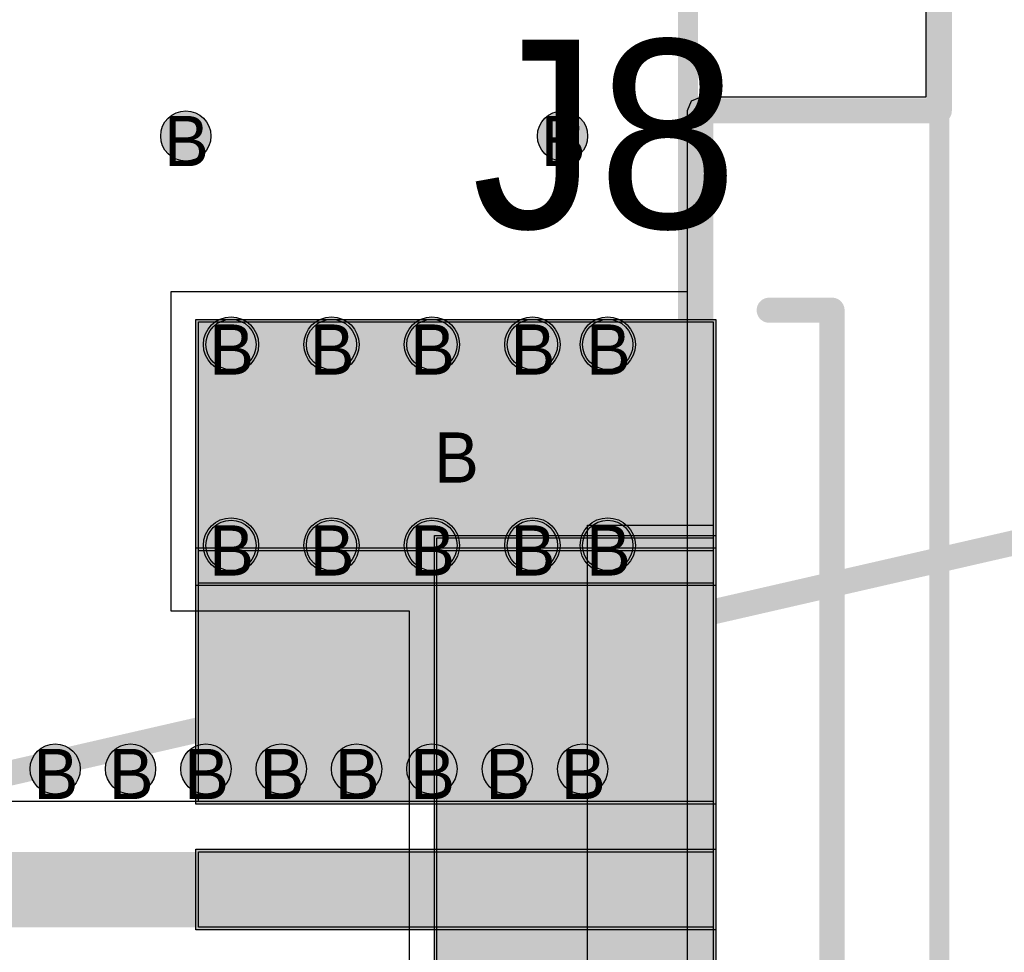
# Model space of a CAD drawing. Header units: millimetres. Extents: x -1.5 to 11.1, y -3 to 5.
# Tile 22 of 256: x 0.834 to 1.226, y 0.275 to 0.646. Entities that reach past the tile are written whole.
import ezdxf

# ---------------------------------------------------------------- set-up
doc = ezdxf.new("R2010")
doc.units = ezdxf.units.MM
doc.header["$MEASUREMENT"] = 0
for name, color, linetype, true_color in [('BottomLayer', 5, 'Continuous', 0x0000ff), ('BottomSolder', 6, 'Continuous', 0xff00ff), ('Document', 7, 'Continuous', 0x7f7f00), ('DrillDrawing', 1, 'Continuous', 0xff0000), ('Measures', 7, 'Continuous', 0x7f7f00), ('Metal_2', 7, 'Continuous', 0x7f0000), ('Metal_3', 7, 'Continuous', 0x3f7f00), ('Profile', 6, 'Continuous', 0xff00ff), ('TopLayer', 1, 'Continuous', 0xff0000), ('TopOverlay', 2, 'Continuous', 0xffff00), ('TopSolder', 7, 'Continuous', 0x7f007f)]:
    doc.layers.add(name, color=color, linetype=linetype, true_color=true_color)
doc.styles.add('textstyle244', font='txt')
doc.styles.add('textstyle246', font='txt')
doc.styles.add('textstyle248', font='txt')
doc.styles.add('textstyle249', font='txt')
doc.styles.add('textstyle265', font='txt')
doc.styles.add('textstyle267', font='txt')
doc.styles.add('textstyle269', font='txt')
doc.styles.add('textstyle271', font='txt')
doc.styles.add('textstyle305', font='txt')
doc.styles.add('textstyle306', font='txt')
doc.styles.add('textstyle499', font='txt')
doc.styles.add('textstyle500', font='txt')
doc.styles.add('textstyle501', font='txt')
doc.styles.add('textstyle502', font='txt')
doc.styles.add('textstyle503', font='txt')
doc.styles.add('textstyle504', font='txt')
doc.styles.add('textstyle505', font='txt')
doc.styles.add('textstyle506', font='txt')
doc.styles.add('textstyle507', font='txt')
doc.styles.add('textstyle508', font='txt')
doc.styles.add('textstyle739', font='txt')
doc.styles.add('textstyle793', font='txt')

# ---------------------------------------------------------------- blocks, each defined once
blk = doc.blocks.new('SMA_R_____P___R__D___H_F____19')
at = {"layer": 'BottomLayer', "true_color": 0x0000ff}
for points in [[(-0.005, 0.226), (0.2, 0.226), (0.2, 0.122), (-0.005, 0.122)], [(-0.005, 0.14), (0.105, 0.14), (0.105, -0.14), (-0.005, -0.14)], [(-0.005, -0.122), (0.2, -0.122), (0.2, -0.226), (-0.005, -0.226)]]:
    blk.add_hatch(color=5, dxfattribs=at).paths.add_polyline_path(points, flags=0)
h = blk.add_hatch(color=5, dxfattribs=at)
edge = h.paths.add_edge_path(flags=0)
edge.add_arc((0.037, 0.217), 0.01, 0, 360)
h = blk.add_hatch(color=5, dxfattribs=at)
edge = h.paths.add_edge_path(flags=0)
edge.add_arc((0.067, 0.217), 0.01, 0, 360)
h = blk.add_hatch(color=5, dxfattribs=at)
edge = h.paths.add_edge_path(flags=0)
edge.add_arc((0.107, 0.217), 0.01, 0, 360)
h = blk.add_hatch(color=5, dxfattribs=at)
edge = h.paths.add_edge_path(flags=0)
edge.add_arc((0.147, 0.217), 0.01, 0, 360)
h = blk.add_hatch(color=5, dxfattribs=at)
edge = h.paths.add_edge_path(flags=0)
edge.add_arc((0.187, 0.217), 0.01, 0, 360)
h = blk.add_hatch(color=5, dxfattribs=at)
edge = h.paths.add_edge_path(flags=0)
edge.add_arc((0.037, 0.137), 0.01, 0, 360)
h = blk.add_hatch(color=5, dxfattribs=at)
edge = h.paths.add_edge_path(flags=0)
edge.add_arc((0.067, 0.137), 0.01, 0, 360)
h = blk.add_hatch(color=5, dxfattribs=at)
edge = h.paths.add_edge_path(flags=0)
edge.add_arc((0.107, 0.137), 0.01, 0, 360)
h = blk.add_hatch(color=5, dxfattribs=at)
edge = h.paths.add_edge_path(flags=0)
edge.add_arc((0.147, 0.137), 0.01, 0, 360)
h = blk.add_hatch(color=5, dxfattribs=at)
edge = h.paths.add_edge_path(flags=0)
edge.add_arc((0.187, 0.137), 0.01, 0, 360)
h = blk.add_hatch(color=5, dxfattribs=at)
edge = h.paths.add_edge_path(flags=0)
edge.add_arc((0.037, -0.137), 0.01, 0, 360)
h = blk.add_hatch(color=5, dxfattribs=at)
edge = h.paths.add_edge_path(flags=0)
edge.add_arc((0.067, -0.137), 0.01, 0, 360)
h = blk.add_hatch(color=5, dxfattribs=at)
edge = h.paths.add_edge_path(flags=0)
edge.add_arc((0.107, -0.137), 0.01, 0, 360)
h = blk.add_hatch(color=5, dxfattribs=at)
edge = h.paths.add_edge_path(flags=0)
edge.add_arc((0.147, -0.137), 0.01, 0, 360)
h = blk.add_hatch(color=5, dxfattribs=at)
edge = h.paths.add_edge_path(flags=0)
edge.add_arc((0.187, -0.137), 0.01, 0, 360)
h = blk.add_hatch(color=5, dxfattribs=at)
edge = h.paths.add_edge_path(flags=0)
edge.add_arc((0.037, -0.217), 0.01, 0, 360)
h = blk.add_hatch(color=5, dxfattribs=at)
edge = h.paths.add_edge_path(flags=0)
edge.add_arc((0.067, -0.217), 0.01, 0, 360)
h = blk.add_hatch(color=5, dxfattribs=at)
edge = h.paths.add_edge_path(flags=0)
edge.add_arc((0.107, -0.217), 0.01, 0, 360)
h = blk.add_hatch(color=5, dxfattribs=at)
edge = h.paths.add_edge_path(flags=0)
edge.add_arc((0.147, -0.217), 0.01, 0, 360)
h = blk.add_hatch(color=5, dxfattribs=at)
edge = h.paths.add_edge_path(flags=0)
edge.add_arc((0.187, -0.217), 0.01, 0, 360)
at = {"layer": 'BottomSolder', "true_color": 0xff00ff}
h = blk.add_hatch(color=6, dxfattribs=at)
edge = h.paths.add_edge_path(flags=0)
edge.add_arc((0.037, 0.217), 0.011, 0, 360)
h = blk.add_hatch(color=6, dxfattribs=at)
edge = h.paths.add_edge_path(flags=0)
edge.add_arc((0.067, 0.217), 0.011, 0, 360)
h = blk.add_hatch(color=6, dxfattribs=at)
edge = h.paths.add_edge_path(flags=0)
edge.add_arc((0.107, 0.217), 0.011, 0, 360)
h = blk.add_hatch(color=6, dxfattribs=at)
edge = h.paths.add_edge_path(flags=0)
edge.add_arc((0.147, 0.217), 0.011, 0, 360)
h = blk.add_hatch(color=6, dxfattribs=at)
edge = h.paths.add_edge_path(flags=0)
edge.add_arc((0.187, 0.217), 0.011, 0, 360)
for points in [[(-0.006, 0.227), (0.201, 0.227), (0.201, 0.121), (-0.006, 0.121)], [(-0.006, 0.141), (0.106, 0.141), (0.106, -0.141), (-0.006, -0.141)], [(-0.006, -0.121), (0.201, -0.121), (0.201, -0.227), (-0.006, -0.227)]]:
    blk.add_hatch(color=6, dxfattribs=at).paths.add_polyline_path(points, flags=0)
h = blk.add_hatch(color=6, dxfattribs=at)
edge = h.paths.add_edge_path(flags=0)
edge.add_arc((0.037, 0.137), 0.011, 0, 360)
h = blk.add_hatch(color=6, dxfattribs=at)
edge = h.paths.add_edge_path(flags=0)
edge.add_arc((0.067, 0.137), 0.011, 0, 360)
h = blk.add_hatch(color=6, dxfattribs=at)
edge = h.paths.add_edge_path(flags=0)
edge.add_arc((0.107, 0.137), 0.011, 0, 360)
h = blk.add_hatch(color=6, dxfattribs=at)
edge = h.paths.add_edge_path(flags=0)
edge.add_arc((0.147, 0.137), 0.011, 0, 360)
h = blk.add_hatch(color=6, dxfattribs=at)
edge = h.paths.add_edge_path(flags=0)
edge.add_arc((0.187, 0.137), 0.011, 0, 360)
h = blk.add_hatch(color=6, dxfattribs=at)
edge = h.paths.add_edge_path(flags=0)
edge.add_arc((0.037, -0.137), 0.011, 0, 360)
h = blk.add_hatch(color=6, dxfattribs=at)
edge = h.paths.add_edge_path(flags=0)
edge.add_arc((0.067, -0.137), 0.011, 0, 360)
h = blk.add_hatch(color=6, dxfattribs=at)
edge = h.paths.add_edge_path(flags=0)
edge.add_arc((0.107, -0.137), 0.011, 0, 360)
h = blk.add_hatch(color=6, dxfattribs=at)
edge = h.paths.add_edge_path(flags=0)
edge.add_arc((0.147, -0.137), 0.011, 0, 360)
h = blk.add_hatch(color=6, dxfattribs=at)
edge = h.paths.add_edge_path(flags=0)
edge.add_arc((0.187, -0.137), 0.011, 0, 360)
h = blk.add_hatch(color=6, dxfattribs=at)
edge = h.paths.add_edge_path(flags=0)
edge.add_arc((0.037, -0.217), 0.011, 0, 360)
h = blk.add_hatch(color=6, dxfattribs=at)
edge = h.paths.add_edge_path(flags=0)
edge.add_arc((0.067, -0.217), 0.011, 0, 360)
h = blk.add_hatch(color=6, dxfattribs=at)
edge = h.paths.add_edge_path(flags=0)
edge.add_arc((0.107, -0.217), 0.011, 0, 360)
h = blk.add_hatch(color=6, dxfattribs=at)
edge = h.paths.add_edge_path(flags=0)
edge.add_arc((0.147, -0.217), 0.011, 0, 360)
h = blk.add_hatch(color=6, dxfattribs=at)
edge = h.paths.add_edge_path(flags=0)
edge.add_arc((0.187, -0.217), 0.011, 0, 360)
at = {"layer": 'Metal_2', "true_color": 0x7f0000}
for points in [[(-0.005, 0.226), (0.2, 0.226), (0.2, 0.122), (-0.005, 0.122)], [(-0.005, 0.145), (0.045, 0.145), (0.045, -0.145), (-0.005, -0.145)], [(-0.005, -0.122), (0.2, -0.122), (0.2, -0.226), (-0.005, -0.226)]]:
    blk.add_hatch(color=16, dxfattribs=at).paths.add_polyline_path(points, flags=0)
h = blk.add_hatch(color=16, dxfattribs=at)
edge = h.paths.add_edge_path(flags=0)
edge.add_arc((0.037, 0.217), 0.01, 0, 360)
h = blk.add_hatch(color=16, dxfattribs=at)
edge = h.paths.add_edge_path(flags=0)
edge.add_arc((0.067, 0.217), 0.01, 0, 360)
h = blk.add_hatch(color=16, dxfattribs=at)
edge = h.paths.add_edge_path(flags=0)
edge.add_arc((0.107, 0.217), 0.01, 0, 360)
h = blk.add_hatch(color=16, dxfattribs=at)
edge = h.paths.add_edge_path(flags=0)
edge.add_arc((0.147, 0.217), 0.01, 0, 360)
h = blk.add_hatch(color=16, dxfattribs=at)
edge = h.paths.add_edge_path(flags=0)
edge.add_arc((0.187, 0.217), 0.01, 0, 360)
h = blk.add_hatch(color=16, dxfattribs=at)
edge = h.paths.add_edge_path(flags=0)
edge.add_arc((0.037, 0.137), 0.01, 0, 360)
h = blk.add_hatch(color=16, dxfattribs=at)
edge = h.paths.add_edge_path(flags=0)
edge.add_arc((0.067, 0.137), 0.01, 0, 360)
h = blk.add_hatch(color=16, dxfattribs=at)
edge = h.paths.add_edge_path(flags=0)
edge.add_arc((0.107, 0.137), 0.01, 0, 360)
h = blk.add_hatch(color=16, dxfattribs=at)
edge = h.paths.add_edge_path(flags=0)
edge.add_arc((0.147, 0.137), 0.01, 0, 360)
h = blk.add_hatch(color=16, dxfattribs=at)
edge = h.paths.add_edge_path(flags=0)
edge.add_arc((0.187, 0.137), 0.01, 0, 360)
h = blk.add_hatch(color=16, dxfattribs=at)
edge = h.paths.add_edge_path(flags=0)
edge.add_arc((0.037, -0.137), 0.01, 0, 360)
h = blk.add_hatch(color=16, dxfattribs=at)
edge = h.paths.add_edge_path(flags=0)
edge.add_arc((0.067, -0.137), 0.01, 0, 360)
h = blk.add_hatch(color=16, dxfattribs=at)
edge = h.paths.add_edge_path(flags=0)
edge.add_arc((0.107, -0.137), 0.01, 0, 360)
h = blk.add_hatch(color=16, dxfattribs=at)
edge = h.paths.add_edge_path(flags=0)
edge.add_arc((0.147, -0.137), 0.01, 0, 360)
h = blk.add_hatch(color=16, dxfattribs=at)
edge = h.paths.add_edge_path(flags=0)
edge.add_arc((0.187, -0.137), 0.01, 0, 360)
h = blk.add_hatch(color=16, dxfattribs=at)
edge = h.paths.add_edge_path(flags=0)
edge.add_arc((0.037, -0.217), 0.01, 0, 360)
h = blk.add_hatch(color=16, dxfattribs=at)
edge = h.paths.add_edge_path(flags=0)
edge.add_arc((0.067, -0.217), 0.01, 0, 360)
h = blk.add_hatch(color=16, dxfattribs=at)
edge = h.paths.add_edge_path(flags=0)
edge.add_arc((0.107, -0.217), 0.01, 0, 360)
h = blk.add_hatch(color=16, dxfattribs=at)
edge = h.paths.add_edge_path(flags=0)
edge.add_arc((0.147, -0.217), 0.01, 0, 360)
h = blk.add_hatch(color=16, dxfattribs=at)
edge = h.paths.add_edge_path(flags=0)
edge.add_arc((0.187, -0.217), 0.01, 0, 360)
at = {"layer": 'Metal_3', "true_color": 0x3f7f00}
for points in [[(-0.005, 0.226), (0.2, 0.226), (0.2, 0.122), (-0.005, 0.122)], [(-0.005, -0.122), (0.2, -0.122), (0.2, -0.226), (-0.005, -0.226)]]:
    blk.add_hatch(color=76, dxfattribs=at).paths.add_polyline_path(points, flags=0)
h = blk.add_hatch(color=76, dxfattribs=at)
edge = h.paths.add_edge_path(flags=0)
edge.add_arc((0.037, 0.217), 0.01, 0, 360)
h = blk.add_hatch(color=76, dxfattribs=at)
edge = h.paths.add_edge_path(flags=0)
edge.add_arc((0.067, 0.217), 0.01, 0, 360)
h = blk.add_hatch(color=76, dxfattribs=at)
edge = h.paths.add_edge_path(flags=0)
edge.add_arc((0.107, 0.217), 0.01, 0, 360)
h = blk.add_hatch(color=76, dxfattribs=at)
edge = h.paths.add_edge_path(flags=0)
edge.add_arc((0.147, 0.217), 0.01, 0, 360)
h = blk.add_hatch(color=76, dxfattribs=at)
edge = h.paths.add_edge_path(flags=0)
edge.add_arc((0.187, 0.217), 0.01, 0, 360)
h = blk.add_hatch(color=76, dxfattribs=at)
edge = h.paths.add_edge_path(flags=0)
edge.add_arc((0.037, 0.137), 0.01, 0, 360)
h = blk.add_hatch(color=76, dxfattribs=at)
edge = h.paths.add_edge_path(flags=0)
edge.add_arc((0.067, 0.137), 0.01, 0, 360)
h = blk.add_hatch(color=76, dxfattribs=at)
edge = h.paths.add_edge_path(flags=0)
edge.add_arc((0.107, 0.137), 0.01, 0, 360)
h = blk.add_hatch(color=76, dxfattribs=at)
edge = h.paths.add_edge_path(flags=0)
edge.add_arc((0.147, 0.137), 0.01, 0, 360)
h = blk.add_hatch(color=76, dxfattribs=at)
edge = h.paths.add_edge_path(flags=0)
edge.add_arc((0.187, 0.137), 0.01, 0, 360)
h = blk.add_hatch(color=76, dxfattribs=at)
edge = h.paths.add_edge_path(flags=0)
edge.add_arc((0.037, -0.137), 0.01, 0, 360)
h = blk.add_hatch(color=76, dxfattribs=at)
edge = h.paths.add_edge_path(flags=0)
edge.add_arc((0.067, -0.137), 0.01, 0, 360)
h = blk.add_hatch(color=76, dxfattribs=at)
edge = h.paths.add_edge_path(flags=0)
edge.add_arc((0.107, -0.137), 0.01, 0, 360)
h = blk.add_hatch(color=76, dxfattribs=at)
edge = h.paths.add_edge_path(flags=0)
edge.add_arc((0.147, -0.137), 0.01, 0, 360)
h = blk.add_hatch(color=76, dxfattribs=at)
edge = h.paths.add_edge_path(flags=0)
edge.add_arc((0.187, -0.137), 0.01, 0, 360)
h = blk.add_hatch(color=76, dxfattribs=at)
edge = h.paths.add_edge_path(flags=0)
edge.add_arc((0.037, -0.217), 0.01, 0, 360)
h = blk.add_hatch(color=76, dxfattribs=at)
edge = h.paths.add_edge_path(flags=0)
edge.add_arc((0.067, -0.217), 0.01, 0, 360)
h = blk.add_hatch(color=76, dxfattribs=at)
edge = h.paths.add_edge_path(flags=0)
edge.add_arc((0.107, -0.217), 0.01, 0, 360)
h = blk.add_hatch(color=76, dxfattribs=at)
edge = h.paths.add_edge_path(flags=0)
edge.add_arc((0.147, -0.217), 0.01, 0, 360)
h = blk.add_hatch(color=76, dxfattribs=at)
edge = h.paths.add_edge_path(flags=0)
edge.add_arc((0.187, -0.217), 0.01, 0, 360)
at = {"layer": 'TopLayer', "true_color": 0xff0000}
for points in [[(-0.005, 0.226), (0.2, 0.226), (0.2, 0.122), (-0.005, 0.122)], [(-0.005, 0.135), (0.2, 0.135), (0.2, 0.035), (-0.005, 0.035)], [(-0.005, 0.015), (0.2, 0.015), (0.2, -0.015), (-0.005, -0.015)], [(-0.005, -0.035), (0.2, -0.035), (0.2, -0.135), (-0.005, -0.135)], [(-0.005, -0.122), (0.2, -0.122), (0.2, -0.226), (-0.005, -0.226)]]:
    blk.add_hatch(color=1, dxfattribs=at).paths.add_polyline_path(points, flags=0)
h = blk.add_hatch(color=1, dxfattribs=at)
edge = h.paths.add_edge_path(flags=0)
edge.add_arc((0.037, 0.217), 0.01, 0, 360)
h = blk.add_hatch(color=1, dxfattribs=at)
edge = h.paths.add_edge_path(flags=0)
edge.add_arc((0.067, 0.217), 0.01, 0, 360)
h = blk.add_hatch(color=1, dxfattribs=at)
edge = h.paths.add_edge_path(flags=0)
edge.add_arc((0.107, 0.217), 0.01, 0, 360)
h = blk.add_hatch(color=1, dxfattribs=at)
edge = h.paths.add_edge_path(flags=0)
edge.add_arc((0.147, 0.217), 0.01, 0, 360)
h = blk.add_hatch(color=1, dxfattribs=at)
edge = h.paths.add_edge_path(flags=0)
edge.add_arc((0.187, 0.217), 0.01, 0, 360)
h = blk.add_hatch(color=1, dxfattribs=at)
edge = h.paths.add_edge_path(flags=0)
edge.add_arc((0.037, 0.137), 0.01, 0, 360)
h = blk.add_hatch(color=1, dxfattribs=at)
edge = h.paths.add_edge_path(flags=0)
edge.add_arc((0.067, 0.137), 0.01, 0, 360)
h = blk.add_hatch(color=1, dxfattribs=at)
edge = h.paths.add_edge_path(flags=0)
edge.add_arc((0.107, 0.137), 0.01, 0, 360)
h = blk.add_hatch(color=1, dxfattribs=at)
edge = h.paths.add_edge_path(flags=0)
edge.add_arc((0.147, 0.137), 0.01, 0, 360)
h = blk.add_hatch(color=1, dxfattribs=at)
edge = h.paths.add_edge_path(flags=0)
edge.add_arc((0.187, 0.137), 0.01, 0, 360)
h = blk.add_hatch(color=1, dxfattribs=at)
edge = h.paths.add_edge_path(flags=0)
edge.add_arc((0.037, -0.137), 0.01, 0, 360)
h = blk.add_hatch(color=1, dxfattribs=at)
edge = h.paths.add_edge_path(flags=0)
edge.add_arc((0.067, -0.137), 0.01, 0, 360)
h = blk.add_hatch(color=1, dxfattribs=at)
edge = h.paths.add_edge_path(flags=0)
edge.add_arc((0.107, -0.137), 0.01, 0, 360)
h = blk.add_hatch(color=1, dxfattribs=at)
edge = h.paths.add_edge_path(flags=0)
edge.add_arc((0.147, -0.137), 0.01, 0, 360)
h = blk.add_hatch(color=1, dxfattribs=at)
edge = h.paths.add_edge_path(flags=0)
edge.add_arc((0.187, -0.137), 0.01, 0, 360)
h = blk.add_hatch(color=1, dxfattribs=at)
edge = h.paths.add_edge_path(flags=0)
edge.add_arc((0.037, -0.217), 0.01, 0, 360)
h = blk.add_hatch(color=1, dxfattribs=at)
edge = h.paths.add_edge_path(flags=0)
edge.add_arc((0.067, -0.217), 0.01, 0, 360)
h = blk.add_hatch(color=1, dxfattribs=at)
edge = h.paths.add_edge_path(flags=0)
edge.add_arc((0.107, -0.217), 0.01, 0, 360)
h = blk.add_hatch(color=1, dxfattribs=at)
edge = h.paths.add_edge_path(flags=0)
edge.add_arc((0.147, -0.217), 0.01, 0, 360)
h = blk.add_hatch(color=1, dxfattribs=at)
edge = h.paths.add_edge_path(flags=0)
edge.add_arc((0.187, -0.217), 0.01, 0, 360)
at = {"layer": 'TopSolder', "true_color": 0x7f007f}
h = blk.add_hatch(color=216, dxfattribs=at)
edge = h.paths.add_edge_path(flags=0)
edge.add_arc((0.037, 0.217), 0.011, 0, 360)
h = blk.add_hatch(color=216, dxfattribs=at)
edge = h.paths.add_edge_path(flags=0)
edge.add_arc((0.067, 0.217), 0.011, 0, 360)
h = blk.add_hatch(color=216, dxfattribs=at)
edge = h.paths.add_edge_path(flags=0)
edge.add_arc((0.107, 0.217), 0.011, 0, 360)
h = blk.add_hatch(color=216, dxfattribs=at)
edge = h.paths.add_edge_path(flags=0)
edge.add_arc((0.147, 0.217), 0.011, 0, 360)
h = blk.add_hatch(color=216, dxfattribs=at)
edge = h.paths.add_edge_path(flags=0)
edge.add_arc((0.187, 0.217), 0.011, 0, 360)
for points in [[(-0.006, 0.227), (0.201, 0.227), (0.201, 0.121), (-0.006, 0.121)], [(-0.006, 0.136), (0.201, 0.136), (0.201, 0.034), (-0.006, 0.034)], [(-0.006, 0.016), (0.201, 0.016), (0.201, -0.016), (-0.006, -0.016)], [(-0.006, -0.034), (0.201, -0.034), (0.201, -0.136), (-0.006, -0.136)], [(-0.006, -0.121), (0.201, -0.121), (0.201, -0.227), (-0.006, -0.227)]]:
    blk.add_hatch(color=216, dxfattribs=at).paths.add_polyline_path(points, flags=0)
h = blk.add_hatch(color=216, dxfattribs=at)
edge = h.paths.add_edge_path(flags=0)
edge.add_arc((0.037, 0.137), 0.011, 0, 360)
h = blk.add_hatch(color=216, dxfattribs=at)
edge = h.paths.add_edge_path(flags=0)
edge.add_arc((0.067, 0.137), 0.011, 0, 360)
h = blk.add_hatch(color=216, dxfattribs=at)
edge = h.paths.add_edge_path(flags=0)
edge.add_arc((0.107, 0.137), 0.011, 0, 360)
h = blk.add_hatch(color=216, dxfattribs=at)
edge = h.paths.add_edge_path(flags=0)
edge.add_arc((0.147, 0.137), 0.011, 0, 360)
h = blk.add_hatch(color=216, dxfattribs=at)
edge = h.paths.add_edge_path(flags=0)
edge.add_arc((0.187, 0.137), 0.011, 0, 360)
h = blk.add_hatch(color=216, dxfattribs=at)
edge = h.paths.add_edge_path(flags=0)
edge.add_arc((0.037, -0.137), 0.011, 0, 360)
h = blk.add_hatch(color=216, dxfattribs=at)
edge = h.paths.add_edge_path(flags=0)
edge.add_arc((0.067, -0.137), 0.011, 0, 360)
h = blk.add_hatch(color=216, dxfattribs=at)
edge = h.paths.add_edge_path(flags=0)
edge.add_arc((0.107, -0.137), 0.011, 0, 360)
h = blk.add_hatch(color=216, dxfattribs=at)
edge = h.paths.add_edge_path(flags=0)
edge.add_arc((0.147, -0.137), 0.011, 0, 360)
h = blk.add_hatch(color=216, dxfattribs=at)
edge = h.paths.add_edge_path(flags=0)
edge.add_arc((0.187, -0.137), 0.011, 0, 360)
h = blk.add_hatch(color=216, dxfattribs=at)
edge = h.paths.add_edge_path(flags=0)
edge.add_arc((0.037, -0.217), 0.011, 0, 360)
h = blk.add_hatch(color=216, dxfattribs=at)
edge = h.paths.add_edge_path(flags=0)
edge.add_arc((0.067, -0.217), 0.011, 0, 360)
h = blk.add_hatch(color=216, dxfattribs=at)
edge = h.paths.add_edge_path(flags=0)
edge.add_arc((0.107, -0.217), 0.011, 0, 360)
h = blk.add_hatch(color=216, dxfattribs=at)
edge = h.paths.add_edge_path(flags=0)
edge.add_arc((0.147, -0.217), 0.011, 0, 360)
h = blk.add_hatch(color=216, dxfattribs=at)
edge = h.paths.add_edge_path(flags=0)
edge.add_arc((0.187, -0.217), 0.011, 0, 360)
at = {"layer": 'BottomLayer', "color": 5, "true_color": 0x0000ff}
for p, q in [((-0.005, 0.226), (0.2, 0.226)), ((-0.005, 0.122), (-0.005, 0.226)), ((0.2, 0.226), (0.2, 0.122)), ((-0.005, 0.14), (0.105, 0.14)), ((-0.005, -0.14), (-0.005, 0.14)), ((0.105, 0.14), (0.105, -0.14)), ((0.2, 0.122), (-0.005, 0.122)), ((-0.005, -0.122), (0.2, -0.122)), ((-0.005, -0.226), (-0.005, -0.122)), ((0.2, -0.122), (0.2, -0.226)), ((0.105, -0.14), (-0.005, -0.14)), ((0.2, -0.226), (-0.005, -0.226))]:
    blk.add_line(p, q, dxfattribs=at)
for centre in [(0.037, 0.217), (0.067, 0.217), (0.107, 0.217), (0.147, 0.217), (0.187, 0.217), (0.037, 0.137), (0.067, 0.137), (0.107, 0.137), (0.147, 0.137), (0.187, 0.137), (0.037, -0.137), (0.067, -0.137), (0.107, -0.137), (0.147, -0.137), (0.187, -0.137), (0.037, -0.217), (0.067, -0.217), (0.107, -0.217), (0.147, -0.217), (0.187, -0.217)]:
    blk.add_circle(centre, 0.01, dxfattribs=at)
at = {"layer": 'BottomSolder', "color": 6, "true_color": 0xff00ff}
for p, q in [((-0.006, 0.227), (0.201, 0.227)), ((-0.006, 0.121), (-0.006, 0.227)), ((0.201, 0.227), (0.201, 0.121)), ((-0.006, 0.141), (0.106, 0.141)), ((-0.006, -0.141), (-0.006, 0.141)), ((0.106, 0.141), (0.106, -0.141)), ((0.201, 0.121), (-0.006, 0.121)), ((-0.006, -0.121), (0.201, -0.121)), ((-0.006, -0.227), (-0.006, -0.121)), ((0.201, -0.121), (0.201, -0.227)), ((0.106, -0.141), (-0.006, -0.141)), ((0.201, -0.227), (-0.006, -0.227))]:
    blk.add_line(p, q, dxfattribs=at)
for centre in [(0.037, 0.217), (0.067, 0.217), (0.107, 0.217), (0.147, 0.217), (0.187, 0.217), (0.037, 0.137), (0.067, 0.137), (0.107, 0.137), (0.147, 0.137), (0.187, 0.137), (0.037, -0.137), (0.067, -0.137), (0.107, -0.137), (0.147, -0.137), (0.187, -0.137), (0.037, -0.217), (0.067, -0.217), (0.107, -0.217), (0.147, -0.217), (0.187, -0.217)]:
    blk.add_circle(centre, 0.011, dxfattribs=at)
at = {"layer": 'Metal_2', "color": 16, "true_color": 0x7f0000}
for p, q in [((-0.005, 0.226), (0.2, 0.226)), ((-0.005, 0.122), (-0.005, 0.226)), ((0.2, 0.226), (0.2, 0.122)), ((-0.005, 0.145), (0.045, 0.145)), ((-0.005, -0.145), (-0.005, 0.145)), ((0.045, 0.145), (0.045, -0.145)), ((0.2, 0.122), (-0.005, 0.122)), ((-0.005, -0.122), (0.2, -0.122)), ((-0.005, -0.226), (-0.005, -0.122)), ((0.2, -0.122), (0.2, -0.226)), ((0.045, -0.145), (-0.005, -0.145)), ((0.2, -0.226), (-0.005, -0.226))]:
    blk.add_line(p, q, dxfattribs=at)
for centre in [(0.037, 0.217), (0.067, 0.217), (0.107, 0.217), (0.147, 0.217), (0.187, 0.217), (0.037, 0.137), (0.067, 0.137), (0.107, 0.137), (0.147, 0.137), (0.187, 0.137), (0.037, -0.137), (0.067, -0.137), (0.107, -0.137), (0.147, -0.137), (0.187, -0.137), (0.037, -0.217), (0.067, -0.217), (0.107, -0.217), (0.147, -0.217), (0.187, -0.217)]:
    blk.add_circle(centre, 0.01, dxfattribs=at)
at = {"layer": 'Metal_3', "color": 76, "true_color": 0x3f7f00}
for p, q in [((-0.005, 0.226), (0.2, 0.226)), ((-0.005, 0.122), (-0.005, 0.226)), ((0.2, 0.226), (0.2, 0.122)), ((0.2, 0.122), (-0.005, 0.122)), ((-0.005, -0.122), (0.2, -0.122)), ((-0.005, -0.226), (-0.005, -0.122)), ((0.2, -0.122), (0.2, -0.226)), ((0.2, -0.226), (-0.005, -0.226))]:
    blk.add_line(p, q, dxfattribs=at)
for centre in [(0.037, 0.217), (0.067, 0.217), (0.107, 0.217), (0.147, 0.217), (0.187, 0.217), (0.037, 0.137), (0.067, 0.137), (0.107, 0.137), (0.147, 0.137), (0.187, 0.137), (0.037, -0.137), (0.067, -0.137), (0.107, -0.137), (0.147, -0.137), (0.187, -0.137), (0.037, -0.217), (0.067, -0.217), (0.107, -0.217), (0.147, -0.217), (0.187, -0.217)]:
    blk.add_circle(centre, 0.01, dxfattribs=at)
at = {"layer": 'TopLayer', "color": 1, "true_color": 0xff0000}
for p, q in [((-0.005, 0.226), (0.2, 0.226)), ((-0.005, 0.122), (-0.005, 0.226)), ((0.2, 0.226), (0.2, 0.122)), ((-0.005, 0.135), (0.2, 0.135)), ((-0.005, 0.035), (-0.005, 0.135)), ((0.2, 0.135), (0.2, 0.035)), ((0.2, 0.122), (-0.005, 0.122)), ((0.2, 0.035), (-0.005, 0.035)), ((-0.005, 0.015), (0.2, 0.015)), ((-0.005, -0.015), (-0.005, 0.015)), ((0.2, 0.015), (0.2, -0.015)), ((0.2, -0.015), (-0.005, -0.015)), ((-0.005, -0.035), (0.2, -0.035)), ((-0.005, -0.135), (-0.005, -0.035)), ((0.2, -0.035), (0.2, -0.135)), ((-0.005, -0.122), (0.2, -0.122)), ((-0.005, -0.226), (-0.005, -0.122)), ((0.2, -0.122), (0.2, -0.226)), ((0.2, -0.135), (-0.005, -0.135)), ((0.2, -0.226), (-0.005, -0.226))]:
    blk.add_line(p, q, dxfattribs=at)
for centre in [(0.037, 0.217), (0.067, 0.217), (0.107, 0.217), (0.147, 0.217), (0.187, 0.217), (0.037, 0.137), (0.067, 0.137), (0.107, 0.137), (0.147, 0.137), (0.187, 0.137), (0.037, -0.137), (0.067, -0.137), (0.107, -0.137), (0.147, -0.137), (0.187, -0.137), (0.037, -0.217), (0.067, -0.217), (0.107, -0.217), (0.147, -0.217), (0.187, -0.217)]:
    blk.add_circle(centre, 0.01, dxfattribs=at)
at = {"layer": 'TopSolder', "color": 216, "true_color": 0x7f007f}
for p, q in [((-0.006, 0.227), (0.201, 0.227)), ((-0.006, 0.121), (-0.006, 0.227)), ((0.201, 0.227), (0.201, 0.121)), ((-0.006, 0.136), (0.201, 0.136)), ((-0.006, 0.034), (-0.006, 0.136)), ((0.201, 0.136), (0.201, 0.034)), ((0.201, 0.121), (-0.006, 0.121)), ((0.201, 0.034), (-0.006, 0.034)), ((-0.006, 0.016), (0.201, 0.016)), ((-0.006, -0.016), (-0.006, 0.016)), ((0.201, 0.016), (0.201, -0.016)), ((0.201, -0.016), (-0.006, -0.016)), ((-0.006, -0.034), (0.201, -0.034)), ((-0.006, -0.136), (-0.006, -0.034)), ((0.201, -0.034), (0.201, -0.136)), ((-0.006, -0.121), (0.201, -0.121)), ((-0.006, -0.227), (-0.006, -0.121)), ((0.201, -0.121), (0.201, -0.227)), ((0.201, -0.136), (-0.006, -0.136)), ((0.201, -0.227), (-0.006, -0.227))]:
    blk.add_line(p, q, dxfattribs=at)
for centre in [(0.037, 0.217), (0.067, 0.217), (0.107, 0.217), (0.147, 0.217), (0.187, 0.217), (0.037, 0.137), (0.067, 0.137), (0.107, 0.137), (0.147, 0.137), (0.187, 0.137), (0.037, -0.137), (0.067, -0.137), (0.107, -0.137), (0.147, -0.137), (0.187, -0.137), (0.037, -0.217), (0.067, -0.217), (0.107, -0.217), (0.147, -0.217), (0.187, -0.217)]:
    blk.add_circle(centre, 0.011, dxfattribs=at)

msp = doc.modelspace()

# ---------------------------------------------------------------- hatches: boundary and pattern name
at = {"layer": 'BottomLayer', "true_color": 0x0000ff}
h = msp.add_hatch(color=5, dxfattribs=at)
edge = h.paths.add_edge_path(flags=0)
edge.add_arc((0.9, 0.6), 0.01, 0, 360)
h = msp.add_hatch(color=5, dxfattribs=at)
edge = h.paths.add_edge_path(flags=0)
edge.add_arc((1.05, 0.6), 0.01, 0, 360)
h = msp.add_hatch(color=5, dxfattribs=at)
edge = h.paths.add_edge_path(flags=0)
edge.add_arc((0.848, 0.348), 0.01, 0, 360)
h = msp.add_hatch(color=5, dxfattribs=at)
edge = h.paths.add_edge_path(flags=0)
edge.add_arc((0.878, 0.348), 0.01, 0, 360)
h = msp.add_hatch(color=5, dxfattribs=at)
edge = h.paths.add_edge_path(flags=0)
edge.add_arc((0.908, 0.348), 0.01, 0, 360)
h = msp.add_hatch(color=5, dxfattribs=at)
edge = h.paths.add_edge_path(flags=0)
edge.add_arc((0.938, 0.348), 0.01, 0, 360)
h = msp.add_hatch(color=5, dxfattribs=at)
edge = h.paths.add_edge_path(flags=0)
edge.add_arc((0.968, 0.348), 0.01, 0, 360)
h = msp.add_hatch(color=5, dxfattribs=at)
edge = h.paths.add_edge_path(flags=0)
edge.add_arc((0.998, 0.348), 0.01, 0, 360)
h = msp.add_hatch(color=5, dxfattribs=at)
edge = h.paths.add_edge_path(flags=0)
edge.add_arc((1.028, 0.348), 0.01, 0, 360)
h = msp.add_hatch(color=5, dxfattribs=at)
edge = h.paths.add_edge_path(flags=0)
edge.add_arc((1.058, 0.348), 0.01, 0, 360)
at = {"layer": 'Metal_2', "true_color": 0x7f0000}
h = msp.add_hatch(color=16, dxfattribs=at)
edge = h.paths.add_edge_path(flags=0)
edge.add_arc((0.9, 0.6), 0.01, 0, 360)
h = msp.add_hatch(color=16, dxfattribs=at)
edge = h.paths.add_edge_path(flags=0)
edge.add_arc((1.05, 0.6), 0.01, 0, 360)
h = msp.add_hatch(color=16, dxfattribs=at)
edge = h.paths.add_edge_path(flags=0)
edge.add_arc((0.848, 0.348), 0.01, 0, 360)
h = msp.add_hatch(color=16, dxfattribs=at)
edge = h.paths.add_edge_path(flags=0)
edge.add_arc((0.878, 0.348), 0.01, 0, 360)
h = msp.add_hatch(color=16, dxfattribs=at)
edge = h.paths.add_edge_path(flags=0)
edge.add_arc((0.908, 0.348), 0.01, 0, 360)
h = msp.add_hatch(color=16, dxfattribs=at)
edge = h.paths.add_edge_path(flags=0)
edge.add_arc((0.938, 0.348), 0.01, 0, 360)
h = msp.add_hatch(color=16, dxfattribs=at)
edge = h.paths.add_edge_path(flags=0)
edge.add_arc((0.968, 0.348), 0.01, 0, 360)
h = msp.add_hatch(color=16, dxfattribs=at)
edge = h.paths.add_edge_path(flags=0)
edge.add_arc((0.998, 0.348), 0.01, 0, 360)
h = msp.add_hatch(color=16, dxfattribs=at)
edge = h.paths.add_edge_path(flags=0)
edge.add_arc((1.028, 0.348), 0.01, 0, 360)
h = msp.add_hatch(color=16, dxfattribs=at)
edge = h.paths.add_edge_path(flags=0)
edge.add_arc((1.058, 0.348), 0.01, 0, 360)
at = {"layer": 'Metal_3', "true_color": 0x3f7f00}
h = msp.add_hatch(color=76, dxfattribs=at)
edge = h.paths.add_edge_path(flags=0)
edge.add_arc((0.9, 0.6), 0.01, 0, 360)
h = msp.add_hatch(color=76, dxfattribs=at)
edge = h.paths.add_edge_path(flags=0)
edge.add_arc((1.05, 0.6), 0.01, 0, 360)
h = msp.add_hatch(color=76, dxfattribs=at)
edge = h.paths.add_edge_path(flags=0)
edge.add_arc((0.848, 0.348), 0.01, 0, 360)
h = msp.add_hatch(color=76, dxfattribs=at)
edge = h.paths.add_edge_path(flags=0)
edge.add_arc((0.878, 0.348), 0.01, 0, 360)
h = msp.add_hatch(color=76, dxfattribs=at)
edge = h.paths.add_edge_path(flags=0)
edge.add_arc((0.908, 0.348), 0.01, 0, 360)
h = msp.add_hatch(color=76, dxfattribs=at)
edge = h.paths.add_edge_path(flags=0)
edge.add_arc((0.938, 0.348), 0.01, 0, 360)
h = msp.add_hatch(color=76, dxfattribs=at)
edge = h.paths.add_edge_path(flags=0)
edge.add_arc((0.968, 0.348), 0.01, 0, 360)
h = msp.add_hatch(color=76, dxfattribs=at)
edge = h.paths.add_edge_path(flags=0)
edge.add_arc((0.998, 0.348), 0.01, 0, 360)
h = msp.add_hatch(color=76, dxfattribs=at)
edge = h.paths.add_edge_path(flags=0)
edge.add_arc((1.028, 0.348), 0.01, 0, 360)
h = msp.add_hatch(color=76, dxfattribs=at)
edge = h.paths.add_edge_path(flags=0)
edge.add_arc((1.058, 0.348), 0.01, 0, 360)
at = {"layer": 'TopLayer', "true_color": 0xff0000}
h = msp.add_hatch(color=1, dxfattribs=at)
edge = h.paths.add_edge_path(flags=0)
edge.add_arc((0.9, 0.6), 0.01, 0, 360)
h = msp.add_hatch(color=1, dxfattribs=at)
edge = h.paths.add_edge_path(flags=0)
edge.add_arc((1.05, 0.6), 0.01, 0, 360)
h = msp.add_hatch(color=1, dxfattribs=at)
edge = h.paths.add_edge_path(flags=0)
edge.add_arc((0.848, 0.348), 0.01, 0, 360)
h = msp.add_hatch(color=1, dxfattribs=at)
edge = h.paths.add_edge_path(flags=0)
edge.add_arc((0.878, 0.348), 0.01, 0, 360)
h = msp.add_hatch(color=1, dxfattribs=at)
edge = h.paths.add_edge_path(flags=0)
edge.add_arc((0.908, 0.348), 0.01, 0, 360)
h = msp.add_hatch(color=1, dxfattribs=at)
edge = h.paths.add_edge_path(flags=0)
edge.add_arc((0.938, 0.348), 0.01, 0, 360)
h = msp.add_hatch(color=1, dxfattribs=at)
edge = h.paths.add_edge_path(flags=0)
edge.add_arc((0.968, 0.348), 0.01, 0, 360)
h = msp.add_hatch(color=1, dxfattribs=at)
edge = h.paths.add_edge_path(flags=0)
edge.add_arc((0.998, 0.348), 0.01, 0, 360)
h = msp.add_hatch(color=1, dxfattribs=at)
edge = h.paths.add_edge_path(flags=0)
edge.add_arc((1.028, 0.348), 0.01, 0, 360)
h = msp.add_hatch(color=1, dxfattribs=at)
edge = h.paths.add_edge_path(flags=0)
edge.add_arc((1.058, 0.348), 0.01, 0, 360)

# ---------------------------------------------------------------- linework, layer by layer
at = {"layer": 'BottomLayer'}
for p, q in [((1.19459, 2.85337), (1.19459, 0.61541)), ((1.10117, 0.61383), (1.09959, 0.61)), ((1.105, 0.61541), (1.10117, 0.61383)), ((1.19459, 0.61541), (1.105, 0.61541)), ((1.09959, 0.61), (1.09959, 0.00541))]:
    msp.add_line(p, q, dxfattribs=at)
at = {"layer": 'BottomLayer', "color": 5, "true_color": 0x0000ff}
for centre in [(0.9, 0.6), (1.05, 0.6), (0.848, 0.348), (0.878, 0.348), (0.908, 0.348), (0.938, 0.348), (0.968, 0.348), (0.998, 0.348), (1.028, 0.348), (1.058, 0.348)]:
    msp.add_circle(centre, 0.01, dxfattribs=at)
at = {"layer": 'BottomSolder'}
for p, q in [((1.19459, 0.982), (1.19459, 0.61541)), ((1.10117, 0.61383), (1.09959, 0.61)), ((1.105, 0.61541), (1.10117, 0.61383)), ((1.19459, 0.61541), (1.105, 0.61541)), ((1.09959, 0.61), (1.09959, 0.538)), ((1.09959, 0.538), (0.894, 0.538)), ((0.894, 0.538), (0.894, 0.411)), ((0.894, 0.411), (0.989, 0.411)), ((0.989, 0.411), (0.989, 0.189))]:
    msp.add_line(p, q, dxfattribs=at)
at = {"layer": 'Document'}
for points in [[(1.13229, 0.53064, 0.01, 0.01, 0), (1.15729, 0.53064, 0.01, 0.01, 0)], [(1.15729, 0.05564, 0.01, 0.01, 0), (1.15729, 0.53064, 0.01, 0.01, 0)], [(0.62785, 0.3, 0.01, 0.01, 0), (1.5, 0.5, 0.01, 0.01, 0)]]:
    msp.add_lwpolyline(points, format="xyseb", dxfattribs=at)
for points in [[(1.12979, 0.53064, 0.005, 0.005, 1), (1.13479, 0.53064, 0.005, 0.005, 1)], [(1.15479, 0.53064, 0.005, 0.005, 1), (1.15979, 0.53064, 0.005, 0.005, 1)], [(1.15479, 0.53064, 0.005, 0.005, 1), (1.15979, 0.53064, 0.005, 0.005, 1)]]:
    msp.add_lwpolyline(points, format="xyseb", close=True, dxfattribs=at)
at = {"layer": 'Measures'}
for points in [[(1.1, -0.405, 0.008, 0.008, 0), (1.1, 0.75, 0.008, 0.008, 0)], [(1.2, -0.605, 0.008, 0.008, 0), (1.2, 0.61, 0.008, 0.008, 0)]]:
    msp.add_lwpolyline(points, format="xyseb", dxfattribs=at)
msp.add_lwpolyline([(1.198, 0.61, 0.004, 0.004, 1), (1.202, 0.61, 0.004, 0.004, 1)], format="xyseb", close=True, dxfattribs=at)
at = {"layer": 'Metal_2'}
for p, q in [((1.19459, 2.85337), (1.19459, 0.61541)), ((1.10117, 0.61383), (1.09959, 0.61)), ((1.105, 0.61541), (1.10117, 0.61383)), ((1.19459, 0.61541), (1.105, 0.61541)), ((1.09959, 0.61), (1.09959, 0.00541))]:
    msp.add_line(p, q, dxfattribs=at)
at = {"layer": 'Metal_2', "color": 16, "true_color": 0x7f0000}
for centre in [(0.9, 0.6), (1.05, 0.6), (0.848, 0.348), (0.878, 0.348), (0.908, 0.348), (0.938, 0.348), (0.968, 0.348), (0.998, 0.348), (1.028, 0.348), (1.058, 0.348)]:
    msp.add_circle(centre, 0.01, dxfattribs=at)
at = {"layer": 'Metal_3'}
for p, q in [((1.19459, 2.85337), (1.19459, 0.61541)), ((1.10117, 0.61383), (1.09959, 0.61)), ((1.105, 0.61541), (1.10117, 0.61383)), ((1.19459, 0.61541), (1.105, 0.61541)), ((1.09959, 0.61), (1.09959, 0.00541))]:
    msp.add_line(p, q, dxfattribs=at)
at = {"layer": 'Metal_3', "color": 76, "true_color": 0x3f7f00}
for centre in [(0.9, 0.6), (1.05, 0.6), (0.848, 0.348), (0.878, 0.348), (0.908, 0.348), (0.938, 0.348), (0.968, 0.348), (0.998, 0.348), (1.028, 0.348), (1.058, 0.348)]:
    msp.add_circle(centre, 0.01, dxfattribs=at)
at = {"layer": 'Profile'}
for points in [[(1.2, 0.61, 0.01, 0.01, 0), (1.2, 3.8, 0.01, 0.01, 0)], [(1.105, 0, 0.01, 0.01, 0), (1.105, 0.61, 0.01, 0.01, 0)], [(1.105, 0.61, 0.01, 0.01, 0), (1.2, 0.61, 0.01, 0.01, 0)]]:
    msp.add_lwpolyline(points, format="xyseb", dxfattribs=at)
for points in [[(1.1025, 0.61, 0.005, 0.005, 1), (1.1075, 0.61, 0.005, 0.005, 1)], [(1.1025, 0.61, 0.005, 0.005, 1), (1.1075, 0.61, 0.005, 0.005, 1)], [(1.1975, 0.61, 0.005, 0.005, 1), (1.2025, 0.61, 0.005, 0.005, 1)], [(1.1975, 0.61, 0.005, 0.005, 1), (1.2025, 0.61, 0.005, 0.005, 1)]]:
    msp.add_lwpolyline(points, format="xyseb", close=True, dxfattribs=at)
at = {"layer": 'TopLayer'}
for p, q in [((1.19459, 1.18547), (1.19459, 0.61541)), ((1.10117, 0.61383), (1.09959, 0.61)), ((1.105, 0.61541), (1.10117, 0.61383)), ((1.19459, 0.61541), (1.105, 0.61541)), ((1.09959, 0.61), (1.09959, 0.335)), ((1, 0.335), (0.1925, 0.335)), ((1.00004, 0.335), (1, 0.335)), ((1.09959, 0.335), (1.00004, 0.335))]:
    msp.add_line(p, q, dxfattribs=at)
msp.add_lwpolyline([(0.1925, 0.3, 0.03, 0.03, 0), (1, 0.3, 0.03, 0.03, 0)], format="xyseb", dxfattribs=at)
msp.add_lwpolyline([(0.9925, 0.3, 0.015, 0.015, 1), (1.0075, 0.3, 0.015, 0.015, 1)], format="xyseb", close=True, dxfattribs=at)
at = {"layer": 'TopLayer', "color": 1, "true_color": 0xff0000}
for centre in [(0.9, 0.6), (1.05, 0.6), (0.848, 0.348), (0.878, 0.348), (0.908, 0.348), (0.938, 0.348), (0.968, 0.348), (0.998, 0.348), (1.028, 0.348), (1.058, 0.348)]:
    msp.add_circle(centre, 0.01, dxfattribs=at)

# ---------------------------------------------------------------- block references
at = {"rotation": 180}
msp.add_blockref('SMA_R_____P___R__D___H_F____19', (1.105, 0.3), dxfattribs=at)

# ---------------------------------------------------------------- texts
at = {"layer": 'DrillDrawing'}
for style, p in [('textstyle305', (0.89134, 0.588)), ('textstyle306', (1.04134, 0.588)), ('textstyle508', (0.90934, 0.505)), ('textstyle502', (0.94934, 0.505)), ('textstyle506', (0.98934, 0.505)), ('textstyle503', (1.02934, 0.505)), ('textstyle507', (1.05934, 0.505)), ('textstyle739', (0.99884, 0.462)), ('textstyle504', (0.90934, 0.425)), ('textstyle500', (0.94934, 0.425)), ('textstyle505', (0.98934, 0.425)), ('textstyle501', (1.02934, 0.425)), ('textstyle499', (1.05934, 0.425)), ('textstyle271', (0.83934, 0.336)), ('textstyle269', (0.86934, 0.336)), ('textstyle267', (0.89934, 0.336)), ('textstyle265', (0.92934, 0.336)), ('textstyle244', (0.95934, 0.336)), ('textstyle246', (0.98934, 0.336)), ('textstyle248', (1.01934, 0.336)), ('textstyle249', (1.04934, 0.336))]:
    msp.add_text('B', height=0.02, dxfattribs=dict(at, style=style)).set_placement(p)
at = {"layer": 'TopOverlay', "style": 'textstyle793'}
msp.add_text('J8', height=0.075, dxfattribs=at).set_placement((1.01386, 0.5633))

doc.saveas('drawing.dxf')
